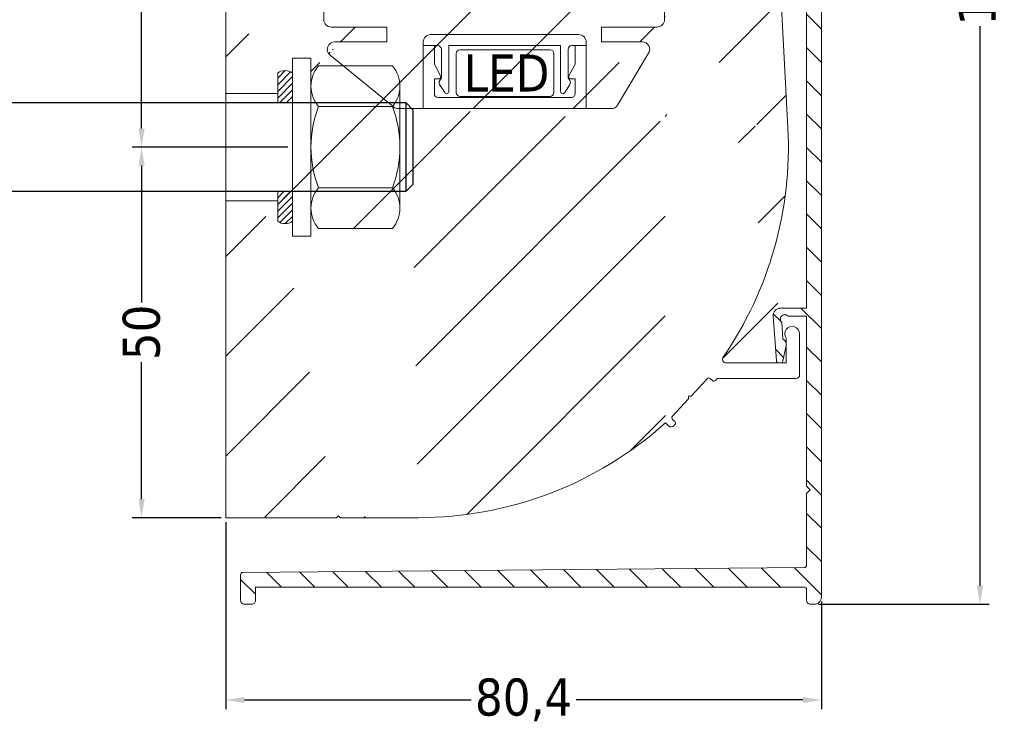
# Model space of a CAD drawing. Header units: millimetres. Extents: x 275 to 4940, y 2360 to 10359.
import ezdxf

# ---------------------------------------------------------------- set-up
doc = ezdxf.new("R2010")
doc.units = ezdxf.units.MM
doc.layers.get('0').update_dxf_attribs({"lineweight": 13})
for name, color, linetype, lineweight in [('CARTER ESTERNO NINFA 166', 8, 'Continuous', 9), ('FISSAGGIO M12', 213, 'Continuous', 9), ('GUARNIZIONI', 7, 'Continuous', 9), ('LED', 151, 'Continuous', 13), ('PROFILO NINFA 166', 8, 'Continuous', 9), ('QUOTE', 5, 'Continuous', 9)]:
    doc.layers.add(name, color=color, linetype=linetype, lineweight=lineweight)
doc.styles.get("Standard").update_dxf_attribs({"font": 'TAHOMA.TTF'})
doc.dimstyles.new('Annotativa millimetri', dxfattribs={"dimscale": 0, "dimtxt": 5, "dimasz": 2.5, "dimexe": 1.25, "dimexo": 0.625, "dimtad": 1, "dimtoh": 1, "dimdec": 1, "dimtxsty": 'Standard', "dimcen": 2.5, "dimclrd": 5, "dimclre": 5, "dimclrt": 7, "dimadec": 0, "dimazin": 0, "dimtfac": 1, "dimtdec": 1, "dimtmove": 0, "dimatfit": 3, "dimfxl": 0, "dimarcsym": 0})

# ---------------------------------------------------------------- blocks, each defined once
blk = doc.blocks.new('*D534')
at = {"layer": 'Defpoints', "color": 0}
for p in [(512.8747130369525, 10130.0781329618), (514.8484034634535, 9957.015755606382), (537.2609652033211, 9957.015755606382)]:
    blk.add_point(p, dxfattribs=at)
at = {"layer": 'QUOTE', "color": 5, "lineweight": -2}
for p, q in [((513.4997130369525, 10130.0781329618), (538.5109652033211, 10130.0781329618)), ((537.2609652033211, 10127.5781329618), (537.2609652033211, 10052.06194428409)), ((537.2609652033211, 9959.515755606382), (537.2609652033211, 10035.03194428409)), ((515.4734034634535, 9957.015755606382), (538.5109652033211, 9957.015755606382))]:
    blk.add_line(p, q, dxfattribs=at)
at = {"layer": 'QUOTE', "color": 5}
for points in [[(537.6776318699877, 10127.5781329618), (536.8442985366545, 10127.5781329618), (537.2609652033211, 10130.0781329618)], [(536.8442985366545, 9959.515755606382), (537.6776318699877, 9959.515755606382), (537.2609652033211, 9957.015755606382)]]:
    blk.add_solid(points, dxfattribs=at)
at = {"layer": 'QUOTE', "color": 7, "insert": (537.2609652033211, 10043.54694428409), "char_height": 5, "attachment_point": 5, "rotation": 90}
blk.add_mtext('173,1', dxfattribs=at)
blk = doc.blocks.new('*D536')
at = {"layer": 'Defpoints', "color": 0}
for p in [(438.4354512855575, 10130.22504374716), (424.0593129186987, 10018.69911919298), (442.4352399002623, 10018.69911919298)]:
    blk.add_point(p, dxfattribs=at)
at = {"layer": 'QUOTE', "color": 5, "lineweight": -2}
for p, q in [((437.8104512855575, 10130.22504374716), (422.8093129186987, 10130.22504374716)), ((424.0593129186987, 10127.72504374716), (424.0593129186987, 10065.82834326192)), ((424.0593129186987, 10021.19911919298), (424.0593129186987, 10048.59834326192)), ((441.8102399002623, 10018.69911919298), (422.8093129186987, 10018.69911919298))]:
    blk.add_line(p, q, dxfattribs=at)
at = {"layer": 'QUOTE', "color": 5}
for points in [[(424.4759795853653, 10127.72504374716), (423.642646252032, 10127.72504374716), (424.0593129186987, 10130.22504374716)], [(423.642646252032, 10021.19911919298), (424.4759795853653, 10021.19911919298), (424.0593129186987, 10018.69911919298)]]:
    blk.add_solid(points, dxfattribs=at)
at = {"layer": 'QUOTE', "color": 7, "insert": (424.0593129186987, 10057.21334326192), "char_height": 5, "attachment_point": 5, "rotation": 90}
blk.add_mtext('111,5', dxfattribs=at)
blk = doc.blocks.new('*D539')
at = {"layer": 'Defpoints', "color": 0}
for p in [(435.4354512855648, 9968.69924471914), (515.8484030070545, 9958.015754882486), (515.8484030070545, 9944.103216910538)]:
    blk.add_point(p, dxfattribs=at)
at = {"layer": 'QUOTE', "color": 5, "lineweight": -2}
for p, q in [((435.4354512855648, 9968.07424471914), (435.4354512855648, 9942.853216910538)), ((515.8484030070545, 9957.390754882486), (515.8484030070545, 9942.853216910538)), ((437.9354512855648, 9944.103216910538), (468.5544271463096, 9944.103216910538)), ((513.3484030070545, 9944.103216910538), (482.7294271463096, 9944.103216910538))]:
    blk.add_line(p, q, dxfattribs=at)
at = {"layer": 'QUOTE', "color": 5}
for points in [[(437.9354512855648, 9944.519883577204), (437.9354512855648, 9943.686550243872), (435.4354512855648, 9944.103216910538)], [(513.3484030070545, 9943.686550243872), (513.3484030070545, 9944.519883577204), (515.8484030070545, 9944.103216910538)]]:
    blk.add_solid(points, dxfattribs=at)
at = {"layer": 'QUOTE', "color": 7, "insert": (475.6419271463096, 9944.103216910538), "char_height": 5, "attachment_point": 5}
blk.add_mtext('80,4', dxfattribs=at)
blk = doc.blocks.new('*D540')
at = {"layer": 'Defpoints', "color": 0}
for p in [(444.4352399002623, 10018.69924471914), (424.0593129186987, 9968.69924471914), (435.4354512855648, 9968.69924471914)]:
    blk.add_point(p, dxfattribs=at)
at = {"layer": 'QUOTE', "color": 5, "lineweight": -2}
for p, q in [((443.8102399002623, 10018.69924471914), (422.8093129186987, 10018.69924471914)), ((424.0593129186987, 10016.19924471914), (424.0593129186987, 9997.731744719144)), ((424.0593129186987, 9971.19924471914), (424.0593129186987, 9989.666744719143)), ((434.8104512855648, 9968.69924471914), (422.8093129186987, 9968.69924471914))]:
    blk.add_line(p, q, dxfattribs=at)
at = {"layer": 'QUOTE', "color": 5}
for points in [[(424.4759795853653, 10016.19924471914), (423.642646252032, 10016.19924471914), (424.0593129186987, 10018.69924471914)], [(423.642646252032, 9971.19924471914), (424.4759795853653, 9971.19924471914), (424.0593129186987, 9968.69924471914)]]:
    blk.add_solid(points, dxfattribs=at)
at = {"layer": 'QUOTE', "color": 7, "insert": (424.0593129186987, 9993.699244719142), "char_height": 5, "attachment_point": 5, "rotation": 90}
blk.add_mtext('50', dxfattribs=at)

msp = doc.modelspace()

# ---------------------------------------------------------------- hatches: boundary and pattern name
h = msp.add_hatch()
h.set_pattern_fill('ANSI31', color=256, scale=0.2, style=0)
h.set_pattern_definition([(45, (810.0799757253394, 11577.45672555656), (-0.4490128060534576, 0.4490128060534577), [])])
edge = h.paths.add_edge_path()
edge.add_line((442.4352399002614, 10025.94924471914), (442.4352399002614, 10024.69911919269))
edge.add_line((442.4352399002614, 10024.69911919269), (444.4352399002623, 10024.69911919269))
edge.add_line((444.4352399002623, 10024.69911919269), (444.4352399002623, 10028.69911919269))
edge.add_arc((443.4352399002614, 10027.33771540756), 1.689206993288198, 53.70138050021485, 126.2986194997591)
edge.add_line((442.4352399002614, 10028.69911919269), (442.4352399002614, 10025.94924471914))
edge.add_line((442.4352399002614, 10011.44924471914), (442.4352399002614, 10012.69911919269))
edge.add_line((442.4352399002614, 10012.69911919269), (444.4352399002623, 10012.69911919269))
edge.add_line((444.4352399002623, 10012.69911919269), (444.4352399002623, 10008.69911919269))
edge.add_arc((443.4352399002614, 10010.06052297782), 1.689206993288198, 233.7013805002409, 306.2986194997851, ccw=False)
edge.add_line((442.4352399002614, 10008.69911919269), (442.4352399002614, 10011.44924471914))
at = {"layer": 'CARTER ESTERNO NINFA 166'}
h = msp.add_hatch(dxfattribs=at)
h.set_pattern_fill('ANSI31', color=256, angle=90, style=0)
h.set_pattern_definition([(135, (209.0721055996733, 10336.89821106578), (-2.245064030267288, -2.245064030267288), [])])
edge = h.paths.add_edge_path()
edge.add_line((437.4354519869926, 9961.013994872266), (437.4354519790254, 9957.51575537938))
edge.add_arc((437.9354519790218, 9957.515755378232), 0.4999999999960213, 179.9999998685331, 270.0000261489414)
edge.add_line((437.935452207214, 9957.015755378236), (438.9353398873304, 9957.015755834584))
edge.add_arc((438.9353398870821, 9957.515753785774), 0.4999979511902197, 270.0000000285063, 360.0002267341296)
edge.add_line((439.435337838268, 9957.515755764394), (439.4353378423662, 9959.315729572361))
edge.add_line((439.4353378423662, 9959.315729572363), (513.548516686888, 9959.315754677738))
edge.add_arc((513.5485167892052, 9959.015754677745), 0.2999999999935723, -5.708784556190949e-10, 90.00001954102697, ccw=False)
edge.add_line((513.8485167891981, 9959.015754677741), (513.8485167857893, 9957.515755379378))
edge.add_arc((514.3485167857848, 9957.515755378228), 0.4999999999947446, 179.9999998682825, 270.0000261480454)
edge.add_line((514.3485170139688, 9957.015755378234), (514.8484034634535, 9957.015755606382))
edge.add_arc((514.8484030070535, 9958.015755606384), 1.000000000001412, 270.000026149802, 359.9999585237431)
edge.add_line((515.8484030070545, 9958.015754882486), (515.8485252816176, 10127.07824509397))
edge.add_arc((512.8485252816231, 10127.07824726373), 2.999999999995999, 359.9999585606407, 449.4998443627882)
edge.add_line((512.8747130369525, 10130.0781329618), (496.0364084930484, 10130.22512436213))
edge.add_arc((496.0364084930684, 10129.72512436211), 0.500000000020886, 90.00000000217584, 180.0000322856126)
edge.add_line((495.5364084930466, 10129.72512408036), (495.5364094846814, 10127.96468968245))
edge.add_arc((495.8864081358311, 10127.96468985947), 0.349998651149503, 180.0000289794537, 269.9999710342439)
edge.add_line((495.8864079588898, 10127.61469120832), (496.1364064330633, 10127.61469120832))
edge.add_arc((496.1364063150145, 10127.71469132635), 0.1000001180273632, 270.0000676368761, 359.9999324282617)
edge.add_line((496.2364064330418, 10127.71469120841), (496.2364064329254, 10128.51414868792))
edge.add_arc((496.58640655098, 10128.51414856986), 0.3500001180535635, 90.00001929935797, 179.9999806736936, ccw=False)
edge.add_line((496.5864064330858, 10128.86414868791), (497.3864216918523, 10128.86414868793))
edge.add_arc((497.3864215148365, 10128.51414851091), 0.3500001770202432, 2.8964977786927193e-05, 89.99997102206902, ccw=False)
edge.add_line((497.7364216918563, 10128.51414868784), (497.7364216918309, 10123.71414868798))
edge.add_arc((497.386421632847, 10123.71414874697), 0.3500000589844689, 270.0000096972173, 359.99999034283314, ccw=False)
edge.add_line((497.3864216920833, 10123.36414868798), (496.5864064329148, 10123.36414868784))
edge.add_arc((496.5864065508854, 10123.71414880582), 0.3500001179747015, 180.0000192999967, 269.99998068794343, ccw=False)
edge.add_line((496.2364064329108, 10123.71414868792), (496.2364064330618, 10124.51360616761))
edge.add_arc((496.1364063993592, 10124.5136061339), 0.1000000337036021, 1.931364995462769e-05, 89.99998068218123)
edge.add_line((496.1364064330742, 10124.6136061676), (495.8864079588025, 10124.6136061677))
edge.add_arc((495.8864081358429, 10124.26360751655), 0.3499986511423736, 90.00002898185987, 179.9999710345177)
edge.add_line((495.5364094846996, 10124.26360769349), (495.5364084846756, 10122.66414868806))
edge.add_arc((496.0364086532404, 10122.66414885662), 0.5000001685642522, 180.0000193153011, 269.9999806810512)
edge.add_line((496.0364084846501, 10122.16414868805), (498.4364216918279, 10122.16414868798))
edge.add_arc((498.4364214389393, 10122.66414894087), 0.5000002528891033, 270.0000289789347, 359.9999710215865)
edge.add_line((498.9364216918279, 10122.66414868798), (498.9364216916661, 10128.19974012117))
edge.add_line((498.9364216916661, 10128.19974012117), (504.6220373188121, 10128.15010552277))
edge.add_line((504.6220373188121, 10128.15010552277), (504.8236249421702, 10128.348353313))
edge.add_line((504.8236249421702, 10128.348353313), (505.0218714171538, 10128.14661502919))
edge.add_line((505.0218714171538, 10128.14661502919), (506.7718047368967, 10128.13133836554))
edge.add_line((506.7718047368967, 10128.13133836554), (507.0744121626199, 10128.42870807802))
edge.add_line((507.0744121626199, 10128.42870807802), (507.3719800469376, 10128.12609892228))
edge.add_line((507.3719800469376, 10128.12609892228), (512.8572544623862, 10128.07821327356))
edge.add_arc((512.8485249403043, 10127.07825137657), 0.9999999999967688, -5.517268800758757e-05, 89.49982887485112, ccw=False)
edge.add_line((513.8485249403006, 10127.07825041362), (513.8484785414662, 10078.90206366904))
edge.add_line((513.8484785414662, 10078.90206366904), (510.3202731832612, 10078.90206366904))
edge.add_arc((510.3202731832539, 10077.90206366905), 0.9999999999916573, 89.99999999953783, 184.240576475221)
edge.add_line((509.3230108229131, 10077.82811919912), (509.7714723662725, 10071.77988032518))
edge.add_arc((510.0706510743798, 10071.80206366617), 0.3000000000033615, 184.2405764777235, 269.999999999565)
edge.add_line((510.0706510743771, 10071.50206366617), (510.3491319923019, 10071.50206366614))
edge.add_arc((510.3491319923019, 10071.80206366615), 0.3000000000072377, 269.9999999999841, 347.9315199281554)
edge.add_line((510.6425015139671, 10071.73933947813), (511.0908352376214, 10073.8362569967))
edge.add_arc((510.3085166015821, 10074.00352191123), 0.799999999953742, 347.9314896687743, 424.2405764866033)
edge.add_line((510.6561913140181, 10074.72402332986), (510.489085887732, 10076.97771386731))
edge.add_arc((510.9047424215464, 10077.41042149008), 0.6000052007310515, 40.747848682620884, 226.1514205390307, ccw=False)
edge.add_line((511.3593000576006, 10077.80206366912), (513.8485168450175, 10077.80206366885))
edge.add_line((513.8485168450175, 10077.80206366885), (513.8485086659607, 9996.978401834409))
edge.add_line((513.8485086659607, 9996.978401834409), (510.3202731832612, 9996.978401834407))
edge.add_arc((510.3202731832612, 9995.978401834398), 1.000000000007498, 89.99999999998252, 184.2405764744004)
edge.add_line((509.3230108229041, 9995.904457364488), (509.7714723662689, 9989.85621849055))
edge.add_arc((510.0706510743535, 9989.878401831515), 0.2999999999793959, 184.240576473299, 270.0000000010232)
edge.add_line((510.0706510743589, 9989.578401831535), (510.3491319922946, 9989.57840183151))
edge.add_arc((510.3491317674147, 9989.87840210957), 0.3000002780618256, 270.0000429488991, 347.9314769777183)
edge.add_line((510.6425015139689, 9989.8156776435), (511.0908352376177, 9991.912595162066))
edge.add_arc((510.3085164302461, 9992.079859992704), 0.8000001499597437, 347.9314981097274, 424.2405680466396)
edge.add_line((510.6561913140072, 9992.800361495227), (510.4890858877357, 9995.054052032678))
edge.add_arc((510.9047424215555, 9995.486759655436), 0.6000052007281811, 40.74784868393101, 226.1514205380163, ccw=False)
edge.add_line((511.3593000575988, 9995.878401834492), (513.8485162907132, 9995.87840183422))
edge.add_line((513.8485162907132, 9995.878401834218), (513.8485137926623, 9972.971276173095))
edge.add_line((513.8485137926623, 9972.971276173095), (514.348513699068, 9972.47127626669))
edge.add_line((514.348513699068, 9972.47127626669), (513.8485137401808, 9971.971276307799))
edge.add_line((513.8485137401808, 9971.9712763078), (513.8485127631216, 9962.27126481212))
edge.add_arc((513.5485127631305, 9962.271264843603), 0.2999999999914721, 270.4999999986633, 359.9999939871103, ccw=False)
edge.add_line((513.5511307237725, 9961.971276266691), (437.7328340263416, 9961.313983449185))
edge.add_arc((437.7354519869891, 9961.013994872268), 0.2999999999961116, 90.499999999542, 180.0000000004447)
at = {"layer": 'PROFILO NINFA 166'}
h = msp.add_hatch(dxfattribs=at)
h.set_pattern_fill('ANSI31', color=256, scale=3, style=0)
h.set_pattern_definition([(45, (810.0799757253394, 11577.45672555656), (-6.735192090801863, 6.735192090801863), [])])
edge = h.paths.add_edge_path()
edge.add_line((437.6354512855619, 10115.17085026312), (435.4354512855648, 10115.17085026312))
edge.add_line((437.6354512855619, 10120.01166440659), (437.6354512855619, 10115.17085026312))
edge.add_line((437.630893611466, 10120.06375885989), (437.6354512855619, 10120.01166440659))
edge.add_line((437.5223059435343, 10120.67959012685), (437.630893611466, 10120.06375885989))
edge.add_line((437.5192514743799, 10120.76167896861), (437.5223059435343, 10120.67959012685))
edge.add_line((437.6197952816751, 10121.76774396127), (437.5192514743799, 10120.7616789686))
edge.add_arc((437.9183082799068, 10121.737911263), 0.2999999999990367, 89.99999999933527, 174.2929418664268)
edge.add_line((446.1776480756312, 10122.037911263), (437.9183082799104, 10122.037911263))
edge.add_arc((446.1776480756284, 10121.737911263), 0.3000000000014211, 5.707058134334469, 89.99999999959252)
edge.add_line((446.5767048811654, 10120.76167896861), (446.4761610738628, 10121.76774396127))
edge.add_line((446.5736504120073, 10120.67959012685), (446.5767048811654, 10120.7616789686))
edge.add_line((446.4650627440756, 10120.06375885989), (446.5736504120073, 10120.67959012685))
edge.add_line((446.4605050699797, 10120.01166440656), (446.4650627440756, 10120.06375885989))
edge.add_line((446.4605050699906, 10115.17085026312), (446.4605050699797, 10120.01166440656))
edge.add_line((448.6605050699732, 10115.17085026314), (446.4605050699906, 10115.17085026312))
edge.add_line((457.1622893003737, 10032.88639098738), (457.1622893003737, 10034.88639098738))
edge.add_line((442.4352399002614, 10028.69911919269), (442.4352399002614, 10025.94924471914))
edge.add_arc((443.4352399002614, 10027.33771540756), 1.689206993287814, 53.70138050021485, 126.2986194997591)
edge.add_line((444.4352399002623, 10028.69911919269), (444.4352399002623, 10030.69924471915))
edge.add_line((444.4352399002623, 10030.69924471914), (446.9352399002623, 10030.69924471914))
edge.add_line((446.9352399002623, 10030.69924471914), (446.9352399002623, 10026.92636441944))
edge.add_arc((451.1956565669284, 10026.92636052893), 4.260416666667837, 139.9320129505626, 179.9999476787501)
edge.add_line((451.2735248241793, 10029.66877430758), (447.9352399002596, 10029.66877430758))
edge.add_line((451.2735248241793, 10029.66877430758), (449.5054807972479, 10031.11163528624))
edge.add_line((449.6622188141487, 10059.83821718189), (448.6622033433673, 10060.33822485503))
edge.add_line((449.6622188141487, 10059.33821718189), (449.6622188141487, 10059.83821718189))
edge.add_line((448.662219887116, 10059.33822682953), (449.6622188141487, 10059.33821718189))
edge.add_line((448.6622893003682, 10035.88638808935), (448.662219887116, 10059.33822682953))
edge.add_arc((449.6622893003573, 10035.88639098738), 0.9999999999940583, 180.0001660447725, 270.0000000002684)
edge.add_arc((450.1377415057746, 10031.88639098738), 1.000000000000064, 90.00000000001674, 230.7828888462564)
edge.add_line((442.4352399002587, 10025.94924471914), (435.4354512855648, 10025.94924471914))
edge.add_line((457.1622893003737, 10034.88639098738), (449.6622893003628, 10034.88639098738))
edge.add_line((450.1377415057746, 10032.88639098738), (457.1622893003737, 10032.88639098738))
edge.add_line((435.4354512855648, 10115.17085026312), (435.4354512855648, 10025.94924471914))
edge.add_line((448.6622033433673, 10060.33822485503), (448.6605050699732, 10115.17085026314))
h = msp.add_hatch(dxfattribs=at)
h.set_pattern_fill('ANSI31', color=256, scale=3, style=0)
h.set_pattern_definition([(45, (810.0799757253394, 11577.45672555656), (-6.735192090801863, 6.735192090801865), [])])
edge = h.paths.add_edge_path()
edge.add_line((507.7445917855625, 10119.48245224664), (503.9945925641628, 10119.48245323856))
edge.add_line((507.7445917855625, 10089.7013597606), (507.7445917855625, 10119.48245224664))
edge.add_line((507.7452742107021, 10089.67524540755), (507.7445917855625, 10089.7013597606))
edge.add_line((508.6957332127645, 10071.50206366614), (507.7452742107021, 10089.67524540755))
edge.add_line((511.1085166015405, 10071.50206366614), (508.6957332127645, 10071.50206366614))
edge.add_line((511.1085166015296, 10074.84177766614), (511.1085166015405, 10071.50206366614))
edge.add_arc((511.9085166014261, 10075.44177766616), 0.9999999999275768, 359.9999999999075, 576.8698976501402)
edge.add_line((512.9085166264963, 10069.89926905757), (512.9085166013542, 10075.44177766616))
edge.add_arc((512.4085164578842, 10069.89926922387), 0.500000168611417, 270.0000193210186, 359.9999809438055)
edge.add_line((508.8057095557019, 10069.39926905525), (512.4085166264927, 10069.39926905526))
edge.add_arc((495.1622155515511, 10118.98245651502), 0.4999999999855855, 89.99997755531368, 179.999985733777)
edge.add_line((499.244591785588, 10119.4824539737), (495.162215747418, 10119.48245651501))
edge.add_line((499.2445917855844, 10119.982453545), (499.244591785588, 10119.4824539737))
edge.add_arc((499.7445917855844, 10119.982453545), 0.5000000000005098, 90.00000000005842, 179.9999999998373)
edge.add_line((500.244591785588, 10120.482453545), (499.7445917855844, 10120.482453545))
edge.add_line((500.244591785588, 10119.48245423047), (500.244591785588, 10120.482453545))
edge.add_line((503.4945908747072, 10119.48245337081), (500.244591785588, 10119.48245423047))
edge.add_line((503.7445917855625, 10119.23245245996), (503.4945908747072, 10119.48245337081))
edge.add_line((503.9945925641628, 10119.48245323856), (503.7445917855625, 10119.23245245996))
edge.add_arc((487.4680640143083, 10024.88639223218), 1.00000124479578, 270.0000403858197, 329.0411553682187)
edge.add_line((492.524779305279, 10031.37196935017), (488.3256021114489, 10024.37196935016))
edge.add_arc((491.6672419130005, 10031.88639098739), 0.9999999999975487, 329.0411957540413, 450.0000000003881)
edge.add_line((486.1486780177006, 10032.88639098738), (491.6672419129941, 10032.88639098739))
edge.add_line((486.1486780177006, 10034.88639098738), (486.1486780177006, 10032.88639098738))
edge.add_line((493.6621946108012, 10034.88639098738), (486.1486780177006, 10034.88639098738))
edge.add_arc((493.6621946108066, 10035.88639098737), 0.9999999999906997, 269.9999999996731, 359.9999833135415)
edge.add_line((494.6622015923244, 10059.33821718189), (494.6621946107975, 10035.88639069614))
edge.add_line((493.6622018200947, 10059.33821718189), (494.6622015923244, 10059.33821718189))
edge.add_line((493.6622018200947, 10059.83821718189), (493.6622018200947, 10059.33821718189))
edge.add_line((494.6622020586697, 10060.33821723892), (493.6622018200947, 10059.83821718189))
edge.add_line((511.1085166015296, 9992.918115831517), (511.1085166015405, 9989.57840183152))
edge.add_arc((511.9085166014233, 9993.518115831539), 0.9999999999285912, 359.9999999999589, 576.8698976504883)
edge.add_line((512.9085166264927, 9987.975607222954), (512.9085166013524, 9993.518115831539))
edge.add_arc((512.408516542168, 9987.975607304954), 0.5000000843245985, 270.0000096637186, 359.9999906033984)
edge.add_arc((502.9954475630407, 9990.078401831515), 0.4999999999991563, 145.4761413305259, 269.9999999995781)
edge.add_line((501.551873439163, 9987.212752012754), (501.7939803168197, 9987.475607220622))
edge.add_arc((501.3312113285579, 9987.415996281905), 0.2999999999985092, 227.3528962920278, 317.3528962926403)
edge.add_line((500.8337509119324, 9987.466326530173), (501.1279670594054, 9987.195334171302))
edge.add_arc((500.6305066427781, 9987.245664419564), 0.3000000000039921, 47.35289629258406, 137.352896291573)
edge.add_line((498.2419056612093, 9985.095179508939), (500.4098445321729, 9987.448908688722))
edge.add_line((497.8886503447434, 9985.080664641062), (498.2419056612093, 9985.095179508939))
edge.add_line((497.9031652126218, 9984.727409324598), (497.8886503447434, 9985.080664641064))
edge.add_line((495.7352263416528, 9982.373680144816), (497.9031652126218, 9984.727409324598))
edge.add_arc((495.9558884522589, 9982.170435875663), 0.3000000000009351, 137.3528962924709, 227.3528962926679)
edge.add_line((496.0468603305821, 9981.678781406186), (495.7526441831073, 9981.949773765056))
edge.add_arc((495.8436159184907, 9981.45811928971), 0.3000001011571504, 317.3529156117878, 407.3528769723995)
edge.add_line((495.9287819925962, 9981.107766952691), (496.064278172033, 9981.254875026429))
edge.add_arc((495.5610118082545, 9981.446507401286), 0.5000000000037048, 227.352896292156, 317.3528962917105)
edge.add_line((494.7816405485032, 9981.48458707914), (495.2222713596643, 9981.078737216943))
edge.add_line((511.1085166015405, 9989.57840183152), (502.995447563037, 9989.578401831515))
edge.add_line((501.7939803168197, 9987.475607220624), (512.4085166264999, 9987.475607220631))
edge.add_arc((461.3889436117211, 10018.69925767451), 50.00004515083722, 325.476158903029, 362.9938290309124)
edge.add_line((487.4680647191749, 10023.88639098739), (460.5454177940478, 10023.88639098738))
edge.add_arc((461.3889775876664, 10018.69927142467), 50.00002670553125, 270.0000136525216, 311.9015662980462)
edge.add_line((511.3207469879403, 10021.31068002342), (508.8057095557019, 10069.39926905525))
edge.add_line((494.6622155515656, 10118.98245663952), (494.6622020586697, 10060.33821723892))
edge.add_line((435.4354512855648, 10011.44924471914), (435.4354512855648, 9968.69924471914))
edge.add_line((450.8922343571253, 9968.699244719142), (461.388989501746, 9968.699244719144))
edge.add_line((450.6422343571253, 9968.949244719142), (450.8922343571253, 9968.699244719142))
edge.add_line((450.3922343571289, 9968.699244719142), (450.6422343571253, 9968.949244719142))
edge.add_line((435.4354512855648, 9968.69924471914), (450.3922343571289, 9968.699244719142))
edge.add_line((442.435239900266, 10011.44924471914), (435.4354512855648, 10011.44924471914))
edge.add_arc((443.4352399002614, 10010.06052297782), 1.689206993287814, 233.7013805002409, 306.2986194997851, ccw=False)
edge.add_line((442.4352399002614, 10008.69911919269), (442.4352399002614, 10011.44924471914))
edge.add_line((446.9352399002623, 10010.4718739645), (446.9352399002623, 10006.69924471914))
edge.add_line((446.9352399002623, 10006.69924471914), (444.4352399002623, 10006.69924471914))
edge.add_line((444.4352399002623, 10006.69924471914), (444.4352399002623, 10008.69911919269))
edge.add_arc((451.1956565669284, 10010.47187785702), 4.260416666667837, 180.0000523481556, 220.0679870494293)
edge.add_line((447.9352399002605, 10007.72946407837), (457.9352399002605, 10007.72946407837))
edge.add_arc((454.6748232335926, 10010.47187785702), 4.260416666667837, 319.9320129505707, 360.0000000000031)
edge.add_line((458.9352399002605, 10010.47187681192), (458.9352399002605, 10012.69911919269))
edge.add_line((459.7326895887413, 10012.69911919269), (458.9352399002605, 10012.69911919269))
edge.add_line((459.7326895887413, 10012.69911919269), (460.7326895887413, 10013.69911919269))
edge.add_line((460.7326895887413, 10013.69911919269), (460.7326895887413, 10023.69911919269))
edge.add_line((460.7326895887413, 10023.69911919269), (460.5454177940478, 10023.88639098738))

# ---------------------------------------------------------------- linework, layer by layer
at = {"layer": 'CARTER ESTERNO NINFA 166'}
msp.add_lwpolyline([(513.8485168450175, 10077.80206366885), (513.8485086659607, 9996.978401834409), (510.3202731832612, 9996.978401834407, 0.4360611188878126), (509.3230108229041, 9995.904457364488), (509.7714723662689, 9989.856218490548, 0.3926983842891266), (510.0706510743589, 9989.578401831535), (510.3491319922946, 9989.57840183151, 0.3537819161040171), (510.6425015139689, 9989.8156776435), (511.0908352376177, 9991.912595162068, 0.3458367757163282), (510.6561913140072, 9992.800361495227), (510.4890858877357, 9995.054052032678, -1.048302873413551), (511.3593000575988, 9995.878401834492), (513.8485162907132, 9995.878401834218), (513.8485137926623, 9972.971276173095), (514.348513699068, 9972.47127626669), (513.8485137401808, 9971.9712763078), (513.8485127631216, 9962.27126481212, -0.4116598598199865), (513.5511307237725, 9961.971276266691), (437.7328340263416, 9961.313983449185, 0.4116598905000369), (437.4354519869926, 9961.013994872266), (437.4354519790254, 9957.51575537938, 0.4142136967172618), (437.935452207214, 9957.015755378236), (438.9353398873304, 9957.015755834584, 0.4142147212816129), (439.435337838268, 9957.515755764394), (439.4353378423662, 9959.315729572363), (513.548516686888, 9959.315754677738, -0.4142136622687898), (513.8485167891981, 9959.015754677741), (513.8485167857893, 9957.515755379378, 0.4142136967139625), (514.3485170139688, 9957.015755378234), (514.8484034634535, 9957.015755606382, 0.4142132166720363), (515.8484030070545, 9958.015754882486), (515.8485252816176, 10127.07824509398, 0.4116593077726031)], format="xyb", dxfattribs=at)
at = {"layer": 'FISSAGGIO M12'}
for p, q in [((457.9352399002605, 10029.66877430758), (447.9352399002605, 10029.66877430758)), ((446.9352399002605, 10026.92635894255), (446.9352399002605, 10010.47187422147)), ((458.9352399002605, 10010.47187681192), (458.9352399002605, 10026.92635985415)), ((447.9352399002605, 10024.18394675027), (457.9352399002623, 10024.18394675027)), ((447.9352399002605, 10013.21429163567), (457.9352399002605, 10013.21429163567)), ((447.9352399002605, 10007.72946407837), (457.9352399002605, 10007.72946407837))]:
    msp.add_line(p, q, dxfattribs=at)
msp.add_lwpolyline([(444.4352399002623, 10030.69924471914), (446.9352399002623, 10030.69924471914), (446.9352399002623, 10006.69924471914), (444.4352399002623, 10006.69924471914)], close=True, dxfattribs=at)
at = {"layer": 'FISSAGGIO M12', "linetype": 'ByBlock', "lineweight": -2}
for points in [[(321.7326895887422, 10024.69911919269), (459.7326895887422, 10024.69911919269)], [(459.7326895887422, 10012.69911919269), (321.7326895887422, 10012.69911919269)]]:
    msp.add_lwpolyline(points, dxfattribs=at)
msp.add_lwpolyline([(460.7326895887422, 10023.69911919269), (459.7326895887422, 10024.69911919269), (459.7326895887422, 10012.69911919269), (460.7326895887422, 10013.69911919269)], close=True, dxfattribs=at)
at = {"layer": 'FISSAGGIO M12'}
for centre, radius, start, end in [((451.1956565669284, 10026.92636052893), 4.260416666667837, 139.9320129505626, 220.0679870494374), ((454.6748232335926, 10026.92636052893), 4.260416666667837, 319.9320129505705, 40.06798704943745), ((462.4769065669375, 10018.69911919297), 15.54166666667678, 159.3345218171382, 200.6654781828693), ((443.3935732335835, 10018.69911919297), 15.54166666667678, 339.3345218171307, 20.66547818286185), ((451.1956565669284, 10010.47187785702), 4.260416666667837, 139.9320129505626, 220.0679870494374), ((454.6748232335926, 10010.47187785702), 4.260416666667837, 319.9320129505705, 40.06798704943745)]:
    msp.add_arc(centre, radius, start, end, dxfattribs=at)
at = {"layer": 'GUARNIZIONI', "color": 0}
for points in [[(442.4352399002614, 10025.94924471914), (442.4352399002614, 10024.69911919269), (444.4352399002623, 10024.69911919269), (444.4352399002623, 10028.69911919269, 0.3278032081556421), (442.4352399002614, 10028.69911919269), (442.4352399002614, 10025.94924471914)], [(442.4352399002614, 10011.44924471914), (442.4352399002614, 10012.69911919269), (444.4352399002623, 10012.69911919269), (444.4352399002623, 10008.69911919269, -0.3278032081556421), (442.4352399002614, 10008.69911919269), (442.4352399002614, 10011.44924471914)]]:
    msp.add_lwpolyline(points, format="xyb", dxfattribs=at)
at = {"layer": 'LED'}
for points in [[(480.6433752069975, 10026.20099158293, 0.75899124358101), (481.1999647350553, 10026.04555087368), (481.8785352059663, 10027.16568264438, 0.2890833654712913), (481.8688494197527, 10027.69917092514), (481.6417113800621, 10028.04511963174), (481.6417113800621, 10031.88639098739, -0.414213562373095), (482.1417113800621, 10032.38639098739), (484.0917113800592, 10032.38639098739), (484.091711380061, 10032.88639098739, 0.4142135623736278), (483.091711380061, 10033.88639098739), (463.0917113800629, 10033.88639098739, 0.414213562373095), (462.0917113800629, 10032.88639098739), (462.0917113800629, 10032.38639098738), (464.04171138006, 10032.38639098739, -0.414213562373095), (464.54171138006, 10031.88639098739), (464.54171138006, 10028.04511963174), (464.3145733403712, 10027.69917092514, 0.2890833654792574), (464.3048875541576, 10027.16568264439), (464.9834580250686, 10026.04555087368, 0.7589912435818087), (465.5400475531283, 10026.20099158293), (465.5400475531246, 10032.38639098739), (480.6433752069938, 10032.38639098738)], [(481.7492376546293, 10028.32914003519), (482.5917113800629, 10029.88639098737), (482.5917113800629, 10032.38639098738), (484.0917113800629, 10032.38639098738), (484.0917113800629, 10023.88639098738), (462.0917113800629, 10023.88639098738), (462.0917113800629, 10032.38639098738), (463.5917113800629, 10032.38639098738), (463.5917113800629, 10029.88639098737), (464.4341851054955, 10028.32914003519, -0.5681564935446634), (464.1703239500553, 10027.88639098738), (463.5917113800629, 10027.88639098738), (463.5917113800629, 10025.88639098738, 0.414213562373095), (464.0917113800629, 10025.38639098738), (482.0917113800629, 10025.38639098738, 0.4142135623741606), (482.5917113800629, 10025.88639098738), (482.5917113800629, 10027.88639098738), (482.0130988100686, 10027.88639098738, -0.5681564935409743)], [(467.0553051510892, 10025.54408434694), (479.2296413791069, 10025.54408434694, 0.414213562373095), (479.7296413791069, 10026.04408434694), (479.7296413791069, 10031.32233058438, 0.414213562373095), (479.2296413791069, 10031.82233058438), (467.0553051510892, 10031.82233058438, 0.414213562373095), (466.5553051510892, 10031.32233058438), (466.5553051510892, 10026.04408434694, 0.414213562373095)]]:
    msp.add_lwpolyline(points, format="xyb", close=True, dxfattribs=at)
at = {"layer": 'PROFILO NINFA 166'}
for p, q in [((442.4352399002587, 10025.94924471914), (435.4354512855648, 10025.94924471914)), ((442.435239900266, 10011.44924471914), (435.4354512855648, 10011.44924471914))]:
    msp.add_line(p, q, dxfattribs=at)
for points in [[(435.4354512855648, 10115.17085026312), (435.4354512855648, 9968.69924471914), (450.3922343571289, 9968.699244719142), (450.6422343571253, 9968.949244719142), (450.8922343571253, 9968.699244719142), (461.388989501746, 9968.699244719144, 0.1848947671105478), (494.7816405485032, 9981.48458707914), (495.2222713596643, 9981.078737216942, 0.4142135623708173), (495.9287819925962, 9981.107766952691), (496.064278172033, 9981.25487502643, 0.4142133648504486), (496.0468603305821, 9981.678781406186), (495.7526441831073, 9981.949773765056, -0.4142135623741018), (495.7352263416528, 9982.373680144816), (497.9031652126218, 9984.727409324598), (497.8886503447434, 9985.080664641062), (498.2419056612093, 9985.095179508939), (500.4098445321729, 9987.448908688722, -0.4142135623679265), (500.8337509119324, 9987.466326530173), (501.1279670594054, 9987.195334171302, 0.4142135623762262), (501.551873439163, 9987.212752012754), (501.7939803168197, 9987.475607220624), (512.4085166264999, 9987.475607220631, 0.414213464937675), (512.9085166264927, 9987.975607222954), (512.9085166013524, 9993.518115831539, 1.387425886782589), (511.1085166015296, 9992.918115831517), (511.1085166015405, 9989.57840183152), (502.995447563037, 9989.578401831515, -0.6039759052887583), (502.5835024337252, 9990.361776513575, 0.1651798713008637), (511.3207469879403, 10021.31068002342), (508.8057095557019, 10069.39926905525)], [(494.6622015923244, 10059.33821718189), (494.6621946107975, 10035.88639069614, -0.4142134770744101), (493.6621946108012, 10034.88639098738), (486.1486780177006, 10034.88639098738), (486.1486780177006, 10032.88639098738), (491.6672419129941, 10032.88639098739, -0.5829419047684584), (492.524779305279, 10031.37196935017), (488.3256021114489, 10024.37196935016, -0.263469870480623), (487.4680647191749, 10023.88639098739), (458.7153580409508, 10023.88639098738, -0.1728068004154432), (458.0830973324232, 10024.11163528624), (449.5054807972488, 10031.11163528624, -0.7053105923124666), (450.1377415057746, 10032.88639098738), (457.1622893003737, 10032.88639098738), (457.1622893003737, 10034.88639098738), (449.6622893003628, 10034.88639098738, -0.414212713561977), (448.6622893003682, 10035.88638808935), (448.662219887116, 10059.33822682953)]]:
    msp.add_lwpolyline(points, format="xyb", dxfattribs=at)

# ---------------------------------------------------------------- texts
at = {"layer": 'LED', "insert": (467.5689366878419, 10031.1970400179), "char_height": 2.5, "width": 12.17433622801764, "attachment_point": 1}
msp.add_mtext('{\\H2x;LED}', dxfattribs=at)

# ---------------------------------------------------------------- dimensions: what is measured, and where the dimension line sits
at = {"layer": 'QUOTE'}
dim = msp.add_linear_dim(base=(424.0593129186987, 10018.69911919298), p1=(438.4354512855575, 10130.22504374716), p2=(442.4352399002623, 10018.69911919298), angle=90, dimstyle='Annotativa millimetri', override={"dimscale": 1, "dimtad": 0, "dimlfac": 1, "dimtxsty": 'Standard', "dimsah": 1, "dimtolj": 0}, dxfattribs=at)
dim.commit()
dim.dimension.update_dxf_attribs({"geometry": '*D536', "text_midpoint": (424.0593129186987, 10057.21334326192), "dimtype": 160})
for base, p1, p2, picture, middle in [((537.2609652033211, 9957.015755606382), (512.8747130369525, 10130.0781329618), (514.8484034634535, 9957.015755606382), '*D534', (537.2609652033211, 10043.54694428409)), ((424.0593129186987, 9968.69924471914), (444.4352399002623, 10018.69924471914), (435.4354512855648, 9968.69924471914), '*D540', (424.0593129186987, 9993.699244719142))]:
    dim = msp.add_linear_dim(base=base, p1=p1, p2=p2, angle=90, dimstyle='Annotativa millimetri', override={"dimscale": 1, "dimtad": 0, "dimlfac": 1, "dimtxsty": 'Standard', "dimsah": 1, "dimtolj": 0}, dxfattribs=at)
    dim.commit()
    dim.dimension.update_dxf_attribs({"geometry": picture, "text_midpoint": middle})
dim = msp.add_linear_dim(base=(515.8484030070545, 9944.103216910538), p1=(435.4354512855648, 9968.69924471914), p2=(515.8484030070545, 9958.015754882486), dimstyle='Annotativa millimetri', override={"dimscale": 1, "dimtad": 0, "dimlfac": 1, "dimtxsty": 'Standard', "dimsah": 1, "dimtolj": 0}, dxfattribs=at)
dim.commit()
dim.dimension.update_dxf_attribs({"geometry": '*D539', "text_midpoint": (475.6419271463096, 9944.103216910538)})

doc.saveas('drawing.dxf')
